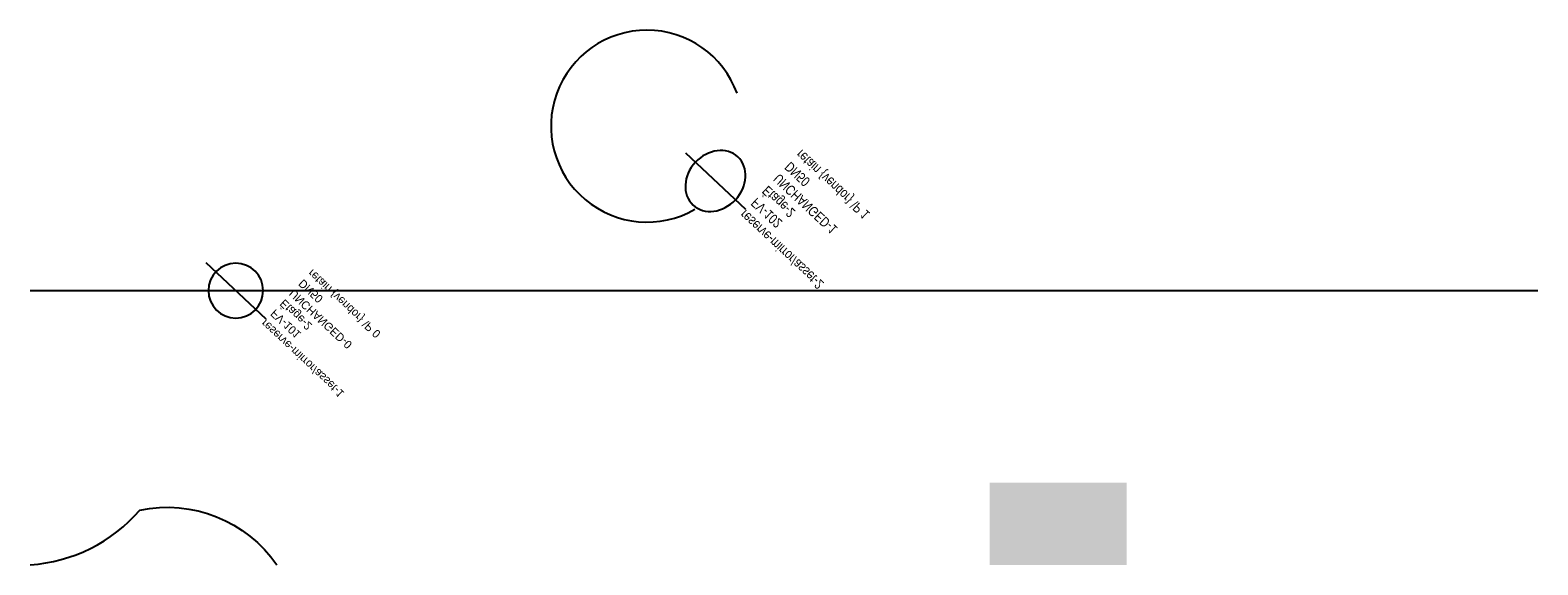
# Model space of a CAD drawing. Header units: metres. Extents: x 0 to 110, y 0 to 39.
import ezdxf

# ---------------------------------------------------------------- set-up
doc = ezdxf.new("R2010")
doc.units = ezdxf.units.M
doc.layers.add('LABEL', color=2, linetype='Continuous')
doc.layers.add('PIPE', color=3, linetype='Continuous')

# ---------------------------------------------------------------- blocks, each defined once
blk = doc.blocks.new('ASSET')
blk.add_line((-3, 0), (3, 0))
blk.add_circle((0, 0), 2)
at = {"layer": 'LABEL'}
for tag, p in [('ICT_ID', (3, 0)), ('TAG', (3, -1)), ('MODEL', (3, -2)), ('SERIAL', (3, -3)), ('SIZE', (3, -4)), ('VENDOR_PRIVATE', (3, -5))]:
    blk.add_attdef(tag, p, '', height=0.6, dxfattribs=at)

msp = doc.modelspace()

# ---------------------------------------------------------------- hatches: boundary and pattern name
msp.add_hatch(color=5).paths.add_polyline_path([(70, 0), (80, 0), (80, 6), (70, 6)])

# ---------------------------------------------------------------- linework, layer by layer
msp.add_lwpolyline([(0, 0, 0.2), (8, 4, -0.3), (18, 0)], format="xyb")
msp.add_arc((45, 32), 7, 20, 300)
at = {"layer": 'PIPE'}
msp.add_line((0, 20), (110, 20), dxfattribs=at)

# ---------------------------------------------------------------- block references
ref = msp.add_blockref('ASSET', (50, 28), dxfattribs=dict(at, xscale=-1, yscale=1.2, rotation=137))
ref.add_attrib('ICT_ID', 'reserve-mirror/asset-2', (-52.19, 25.95), dxfattribs={"layer": 'LABEL', "extrusion": (0, 0, -1), "height": 0.72, "rotation": -137, "width": 0.833333})
ref.add_attrib('TAG', 'FV-102', (-53.01, 26.83), dxfattribs={"layer": 'LABEL', "extrusion": (0, 0, -1), "height": 0.72, "rotation": -137, "width": 0.833333})
ref.add_attrib('MODEL', 'Étage-2', (-53.83, 27.71), dxfattribs={"layer": 'LABEL', "extrusion": (0, 0, -1), "height": 0.72, "rotation": -137, "width": 0.833333})
ref.add_attrib('SERIAL', 'UNCHANGED-1', (-54.65, 28.59), dxfattribs={"layer": 'LABEL', "extrusion": (0, 0, -1), "height": 0.72, "rotation": -137, "width": 0.833333})
ref.add_attrib('SIZE', 'DN50', (-55.47, 29.46), dxfattribs={"layer": 'LABEL', "extrusion": (0, 0, -1), "height": 0.72, "rotation": -137, "width": 0.833333})
ref.add_attrib('VENDOR_PRIVATE', 'retain {vendor} \\P 1', (-56.29, 30.34), dxfattribs={"layer": 'LABEL', "extrusion": (0, 0, -1), "height": 0.72, "rotation": -137, "width": 0.833333})
ref = msp.add_blockref('ASSET', (15, 20), dxfattribs=dict(at, xscale=-1, rotation=137))
ref.add_attrib('ICT_ID', 'reserve-mirror/asset-1', (-17.19, 17.95), dxfattribs={"layer": 'LABEL', "extrusion": (0, 0, -1), "height": 0.6, "rotation": -137})
ref.add_attrib('TAG', 'FV-101', (-17.88, 18.69), dxfattribs={"layer": 'LABEL', "extrusion": (0, 0, -1), "height": 0.6, "rotation": -137})
ref.add_attrib('MODEL', 'Étage-2', (-18.56, 19.42), dxfattribs={"layer": 'LABEL', "extrusion": (0, 0, -1), "height": 0.6, "rotation": -137})
ref.add_attrib('SERIAL', 'UNCHANGED-0', (-19.24, 20.15), dxfattribs={"layer": 'LABEL', "extrusion": (0, 0, -1), "height": 0.6, "rotation": -137})
ref.add_attrib('SIZE', 'DN50', (-19.92, 20.88), dxfattribs={"layer": 'LABEL', "extrusion": (0, 0, -1), "height": 0.6, "rotation": -137})
ref.add_attrib('VENDOR_PRIVATE', 'retain {vendor} \\P 0', (-20.6, 21.61), dxfattribs={"layer": 'LABEL', "extrusion": (0, 0, -1), "height": 0.6, "rotation": -137})

doc.saveas('drawing.dxf')
